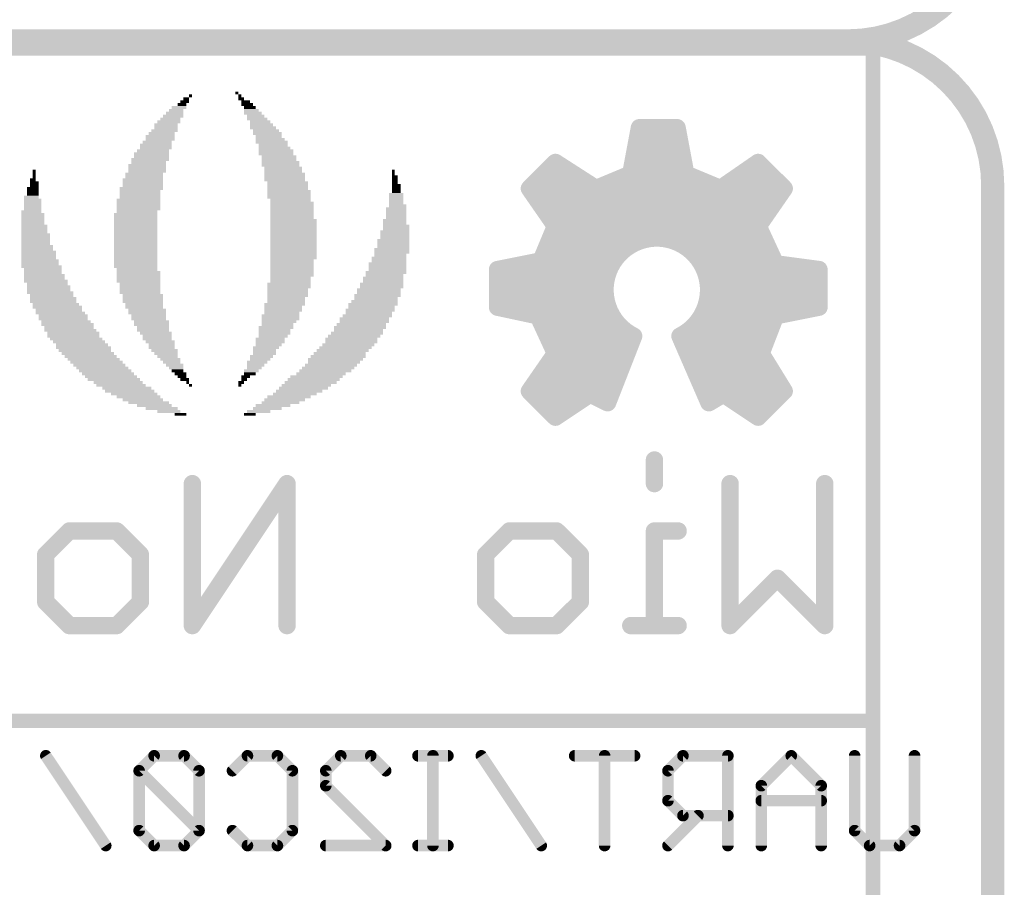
# Model space of a CAD drawing. Extents: x -0.5 to 59.7, y -5.4 to 61.3.
# Tile 7 of 9: x 19.5 to 28.2, y 20.6 to 28.3. Entities that reach past the tile are written whole.
import ezdxf

# ---------------------------------------------------------------- set-up
doc = ezdxf.new("R2010")
doc.units = 0
for name, color, linetype in [('20', 213, 'CONTINUOUS'), ('21', 253, 'CONTINUOUS'), ('22', 140, 'CONTINUOUS')]:
    doc.layers.add(name, color=color, linetype=linetype)

# ---------------------------------------------------------------- blocks, each defined once
blk = doc.blocks.new('RECT')
blk.add_solid([(-0.5, -0.5), (0.5, -0.5), (-0.5, 0.5), (0.5, 0.5)])

msp = doc.modelspace()

# ---------------------------------------------------------------- linework, layer by layer
at = {"layer": '20'}
for points, const_width in [([(26.797, 28.067, 0.4142), (28.067, 29.337)], 0.2032), ([(28.067, 26.797, 0.4142), (26.797, 28.067)], 0.2032), ([(26.797, 28.1178, 1), (26.797, 28.0162)], 0.1016), ([(26.797, 28.1178, 1), (26.797, 28.0162)], 0.1016), ([(26.797, 28.0162, 1), (26.797, 28.1178)], 0.1016), ([(28.1178, 26.797, 1), (28.0162, 26.797)], 0.1016), ([(28.0162, 26.797, 1), (28.1178, 26.797)], 0.1016)]:
    msp.add_lwpolyline(points, format="xyb", dxfattribs=dict(at, const_width=const_width))
at = {"layer": '20', "const_width": 0.2032}
for points in [[(8.519, 28.067), (26.797, 28.067)], [(28.067, 8.519), (28.067, 26.797)]]:
    msp.add_lwpolyline(points, dxfattribs=at)
at = {"layer": '21', "const_width": 0.127}
for points in [[(27.017, 28.001), (9.017, 28.001)], [(27.017, 22.101), (27.017, 28.001)], [(9.017, 22.101), (27.017, 22.101)], [(27.017, 8.001), (27.017, 22.101)]]:
    msp.add_lwpolyline(points, dxfattribs=at)
at = {"layer": '21', "const_width": 0.0635}
for points in [[(27.0488, 28.001, 1), (26.9853, 28.001)], [(27.017, 27.9693, 1), (27.017, 28.0328)], [(27.0488, 22.101, 1), (26.9853, 22.101)], [(26.9853, 22.101, 1), (27.0488, 22.101)], [(27.017, 22.0693, 1), (27.017, 22.1328)]]:
    msp.add_lwpolyline(points, format="xyb", dxfattribs=at)
at = {"layer": '22'}
for points, const_width in [([(24.9682, 27.305), (24.892, 26.8986)], 0.1524), ([(25.2984, 27.305), (24.9682, 27.305)], 0.1524), ([(25.3746, 26.8986), (25.2984, 27.305)], 0.1524), ([(25.019, 27.178), (24.892, 26.797)], 0.1524), ([(25.273, 27.178), (25.019, 27.178)], 0.1524), ([(25.273, 26.924), (25.273, 27.178)], 0.1524), ([(25.273, 27.051), (24.9767, 27.051)], 0.1524), ([(24.2316, 27.0002), (24.003, 26.7716)], 0.1524), ([(24.5872, 26.7716), (24.2316, 27.0002)], 0.1524), ([(26.0096, 27.0002), (25.6794, 26.7716)], 0.1524), ([(26.2382, 26.7716), (26.0096, 27.0002)], 0.1524), ([(24.257, 26.924), (24.13, 26.797)], 0.1524), ([(24.2824, 26.8986), (24.2316, 26.8986)], 0.1524), ([(24.511, 26.67), (24.257, 26.924)], 0.1524), ([(24.892, 26.8986), (24.5872, 26.7716)], 0.1524), ([(25.3111, 26.8986), (24.9259, 26.8986)], 0.1524), ([(25.654, 26.67), (25.273, 26.924)], 0.1524), ([(25.6794, 26.7716), (25.3746, 26.8986)], 0.1524), ([(26.035, 26.924), (25.654, 26.67)], 0.1524), ([(26.0604, 26.8986), (25.9969, 26.8986)], 0.1524), ([(26.162, 26.797), (26.035, 26.924)], 0.1524), ([(24.13, 26.797), (24.257, 26.416)], 0.1524), ([(24.892, 26.797), (24.511, 26.67)], 0.1524), ([(25.908, 26.416), (26.162, 26.797)], 0.1524), ([(24.003, 26.7716), (24.2316, 26.4414)], 0.1524), ([(24.4348, 26.7462), (24.1469, 26.7462)], 0.1524), ([(25.5397, 26.7462), (24.7396, 26.7462)], 0.1524), ([(26.1281, 26.7462), (25.7683, 26.7462)], 0.1524), ([(26.0096, 26.4414), (26.2382, 26.7716)], 0.1524), ([(26.0265, 26.5938), (24.1977, 26.5938)], 0.1524), ([(24.2316, 26.4414), (24.1046, 26.1366)], 0.1524), ([(25.9249, 26.4414), (24.2485, 26.4414)], 0.1524), ([(26.162, 26.1112), (26.0096, 26.4414)], 0.1524), ([(24.257, 26.416), (24.13, 26.035)], 0.1524), ([(24.765, 26.289), (25.146, 26.416)], 0.1524), ([(25.146, 26.416), (25.527, 26.289)], 0.1524), ([(26.035, 26.035), (25.908, 26.416)], 0.1524), ([(24.765, 26.289), (24.2147, 26.289)], 0.1524), ([(24.511, 25.908), (24.765, 26.289)], 0.1524), ([(25.527, 26.289), (25.654, 25.908)], 0.1524), ([(25.9503, 26.289), (25.527, 26.289)], 0.1524), ([(24.1046, 26.1366), (23.7236, 26.0604)], 0.1524), ([(24.6634, 26.1366), (24.1639, 26.1366)], 0.1524), ([(26.0011, 26.1366), (25.5778, 26.1366)], 0.1524), ([(26.543, 26.0604), (26.162, 26.1112)], 0.1524), ([(23.7236, 26.0604), (23.7236, 25.7302)], 0.1524), ([(24.13, 26.035), (23.749, 26.035)], 0.1524), ([(23.749, 26.035), (23.876, 25.781)], 0.1524), ([(26.416, 26.035), (26.035, 26.035)], 0.1524), ([(26.416, 25.781), (26.416, 26.035)], 0.1524), ([(26.543, 25.7302), (26.543, 26.0604)], 0.1524), ([(24.5618, 25.9842), (23.7744, 25.9842)], 0.1524), ([(26.416, 25.9842), (25.6286, 25.9842)], 0.1524), ([(24.765, 25.4), (24.511, 25.908)], 0.1524), ([(25.654, 25.908), (25.527, 25.527)], 0.1524), ([(24.5491, 25.8318), (23.8506, 25.8318)], 0.1524), ([(23.876, 25.781), (24.257, 25.654)], 0.1524), ([(26.416, 25.8318), (25.6286, 25.8318)], 0.1524), ([(25.908, 25.4), (26.162, 25.781)], 0.1524), ([(26.162, 25.781), (26.416, 25.781)], 0.1524), ([(23.7236, 25.7302), (24.0792, 25.654)], 0.1524), ([(24.6253, 25.6794), (24.1808, 25.6794)], 0.1524), ([(26.0943, 25.6794), (25.5778, 25.6794)], 0.1524), ([(26.162, 25.654), (26.543, 25.7302)], 0.1524), ([(24.0792, 25.654), (24.2316, 25.3238)], 0.1524), ([(24.257, 25.654), (24.257, 25.273)], 0.1524), ([(26.035, 25.3238), (26.162, 25.654)], 0.1524), ([(24.7015, 25.527), (24.257, 25.527)], 0.1524), ([(25.527, 25.527), (25.4, 25.4)], 0.1524), ([(25.9927, 25.527), (25.527, 25.527)], 0.1524), ([(24.6888, 24.892), (24.9174, 25.4762)], 0.1524), ([(25.3238, 25.4762), (25.5778, 24.892)], 0.1524), ([(24.2316, 25.3238), (24.003, 24.9936)], 0.1524), ([(24.7565, 25.3746), (24.257, 25.3746)], 0.1524), ([(24.638, 25.019), (24.765, 25.4)], 0.1524), ([(25.4, 25.4), (25.654, 25.019)], 0.1524), ([(25.9249, 25.3746), (25.4169, 25.3746)], 0.1524), ([(26.162, 25.019), (25.908, 25.4)], 0.1524), ([(26.2382, 24.9936), (26.035, 25.3238)], 0.1524), ([(24.257, 25.273), (24.13, 25.019)], 0.1524), ([(24.7057, 25.2222), (24.2316, 25.2222)], 0.1524), ([(26.0265, 25.2222), (25.5185, 25.2222)], 0.1524), ([(24.6549, 25.0698), (24.1554, 25.0698)], 0.1524), ([(26.1281, 25.0698), (25.6201, 25.0698)], 0.1524), ([(24.003, 24.9936), (24.2316, 24.765)], 0.1524), ([(24.13, 25.019), (24.257, 24.892)], 0.1524), ([(24.257, 24.892), (24.511, 25.019)], 0.1524), ([(24.511, 25.019), (24.638, 25.019)], 0.1524), ([(25.654, 25.019), (26.035, 24.892)], 0.1524), ([(26.0096, 24.765), (26.2382, 24.9936)], 0.1524), ([(26.035, 24.892), (26.162, 25.019)], 0.1524), ([(24.2316, 24.765), (24.5364, 24.9682)], 0.1524), ([(24.3078, 24.9174), (24.2316, 24.9174)], 0.1524), ([(24.5364, 24.9682), (24.6888, 24.892)], 0.1524), ([(25.5778, 24.892), (25.7048, 24.9682)], 0.1524), ([(25.7048, 24.9682), (26.0096, 24.765)], 0.1524), ([(26.0604, 24.9174), (25.9588, 24.9174)], 0.1524), ([(25.0999, 24.3895), (25.0999, 24.1819)], 0.1524), ([(21.8772, 24.1819), (21.0468, 22.9362)], 0.1524), ([(21.0468, 22.9362), (21.0468, 24.1819)], 0.1524), ([(21.8772, 22.9362), (21.8772, 24.1819)], 0.1524), ([(25.7634, 22.9362), (25.7634, 24.1819)], 0.1524), ([(26.5938, 24.1819), (26.5938, 22.9362)], 0.1524), ([(19.7605, 23.559), (19.9681, 23.7666)], 0.1524), ([(19.9681, 23.7666), (20.3833, 23.7666)], 0.1524), ([(20.3833, 23.7666), (20.5909, 23.559)], 0.1524), ([(23.6195, 23.559), (23.8271, 23.7666)], 0.1524), ([(23.8271, 23.7666), (24.2423, 23.7666)], 0.1524), ([(24.2423, 23.7666), (24.4499, 23.559)], 0.1524), ([(25.3075, 23.7666), (25.0999, 23.7666)], 0.1524), ([(25.0999, 23.7666), (25.0999, 22.9362)], 0.1524), ([(19.7605, 23.1438), (19.7605, 23.559)], 0.1524), ([(20.5909, 23.559), (20.5909, 23.1438)], 0.1524), ([(23.6195, 23.1438), (23.6195, 23.559)], 0.1524), ([(24.4499, 23.559), (24.4499, 23.1438)], 0.1524), ([(26.1786, 23.3514), (25.7634, 22.9362)], 0.1524), ([(26.5938, 22.9362), (26.1786, 23.3514)], 0.1524), ([(19.9681, 22.9362), (19.7605, 23.1438)], 0.1524), ([(20.5909, 23.1438), (20.3833, 22.9362)], 0.1524), ([(23.8271, 22.9362), (23.6195, 23.1438)], 0.1524), ([(24.4499, 23.1438), (24.2423, 22.9362)], 0.1524), ([(20.3833, 22.9362), (19.9681, 22.9362)], 0.1524), ([(24.2423, 22.9362), (23.8271, 22.9362)], 0.1524), ([(25.3075, 22.9362), (24.8922, 22.9362)], 0.1524), ([(20.2869, 21.0058), (19.7615, 21.7939)], 0.1016), ([(20.7114, 21.7939), (20.5801, 21.6625)], 0.1016), ([(20.9741, 21.7939), (20.7114, 21.7939)], 0.1016), ([(21.1054, 21.6625), (20.9741, 21.7939)], 0.1016), ([(21.3986, 21.6625), (21.53, 21.7939)], 0.1016), ([(21.53, 21.7939), (21.7927, 21.7939)], 0.1016), ([(21.7927, 21.7939), (21.924, 21.6625)], 0.1016), ([(22.2172, 21.6625), (22.3486, 21.7939)], 0.1016), ([(22.3486, 21.7939), (22.6112, 21.7939)], 0.1016), ([(22.6112, 21.7939), (22.7426, 21.6625)], 0.1016), ([(23.2883, 21.7939), (23.0256, 21.7939)], 0.1016), ([(23.157, 21.0058), (23.157, 21.7939)], 0.1016), ([(24.1069, 21.0058), (23.5815, 21.7939)], 0.1016), ([(24.9255, 21.7939), (24.4001, 21.7939)], 0.1016), ([(24.6628, 21.0058), (24.6628, 21.7939)], 0.1016), ([(25.35, 21.7939), (25.2187, 21.6625)], 0.1016), ([(25.744, 21.7939), (25.35, 21.7939)], 0.1016), ([(25.744, 21.0058), (25.744, 21.7939)], 0.1016), ([(26.2999, 21.7939), (26.0372, 21.5312)], 0.1016), ([(26.5626, 21.5312), (26.2999, 21.7939)], 0.1016), ([(26.8558, 21.1371), (26.8558, 21.7939)], 0.1016), ([(27.3812, 21.7939), (27.3812, 21.1371)], 0.1016), ([(20.5801, 21.6625), (20.5801, 21.1371)], 0.1016), ([(21.1054, 21.1371), (20.5801, 21.6625)], 0.1016), ([(21.1054, 21.1371), (21.1054, 21.6625)], 0.1016), ([(21.924, 21.6625), (21.924, 21.1371)], 0.1016), ([(22.2172, 21.5312), (22.2172, 21.6625)], 0.1016), ([(25.2187, 21.6625), (25.2187, 21.3998)], 0.1016), ([(22.7426, 21.0058), (22.2172, 21.5312)], 0.1016), ([(26.0372, 21.5312), (26.0372, 21.0058)], 0.1016), ([(26.5626, 21.0058), (26.5626, 21.5312)], 0.1016), ([(25.2187, 21.3998), (25.35, 21.2685)], 0.1016), ([(26.5626, 21.3998), (26.0372, 21.3998)], 0.1016), ([(25.4814, 21.2685), (25.2187, 21.0058)], 0.1016), ([(25.35, 21.2685), (25.744, 21.2685)], 0.1016), ([(20.5801, 21.1371), (20.7114, 21.0058)], 0.1016), ([(20.9741, 21.0058), (21.1054, 21.1371)], 0.1016), ([(21.53, 21.0058), (21.3986, 21.1371)], 0.1016), ([(21.924, 21.1371), (21.7927, 21.0058)], 0.1016), ([(26.9872, 21.0058), (26.8558, 21.1371)], 0.1016), ([(27.3812, 21.1371), (27.2499, 21.0058)], 0.1016), ([(20.7114, 21.0058), (20.9741, 21.0058)], 0.1016), ([(21.7927, 21.0058), (21.53, 21.0058)], 0.1016), ([(22.2172, 21.0058), (22.7426, 21.0058)], 0.1016), ([(23.2883, 21.0058), (23.0256, 21.0058)], 0.1016), ([(27.2499, 21.0058), (26.9872, 21.0058)], 0.1016)]:
    msp.add_lwpolyline(points, dxfattribs=dict(at, const_width=const_width))
for points, const_width in [([(24.9682, 27.3431, 1), (24.9682, 27.2669)], 0.0762), ([(25.0056, 27.298, 1), (24.9308, 27.312)], 0.0762), ([(25.3358, 27.312, 1), (25.261, 27.298)], 0.0762), ([(25.2984, 27.2669, 1), (25.2984, 27.3431)], 0.0762), ([(25.019, 27.2161, 1), (25.019, 27.1399)], 0.0762), ([(25.0551, 27.166, 1), (24.9829, 27.19)], 0.0762), ([(25.3111, 27.178, 1), (25.2349, 27.178)], 0.0762), ([(25.273, 27.1399, 1), (25.273, 27.2161)], 0.0762), ([(24.9767, 27.0891, 1), (24.9767, 27.0129)], 0.0762), ([(25.273, 27.0129, 1), (25.273, 27.0891)], 0.0762), ([(24.2522, 27.0322, 1), (24.211, 26.9682)], 0.0762), ([(24.2585, 26.9733, 1), (24.2047, 27.0271)], 0.0762), ([(26.0365, 27.0271, 1), (25.9827, 26.9733)], 0.0762), ([(26.0313, 26.9689, 1), (25.9879, 27.0315)], 0.0762), ([(24.2316, 26.9367, 1), (24.2316, 26.8605)], 0.0762), ([(24.2839, 26.9509, 1), (24.2301, 26.8971)], 0.0762), ([(24.2839, 26.8971, 1), (24.2301, 26.9509)], 0.0762), ([(24.2824, 26.8605, 1), (24.2824, 26.9367)], 0.0762), ([(24.9067, 26.8634, 1), (24.8773, 26.9338)], 0.0762), ([(24.9259, 26.9367, 1), (24.9259, 26.8605)], 0.0762), ([(25.2941, 26.9557, 1), (25.2519, 26.8923)], 0.0762), ([(25.2349, 26.924, 1), (25.3111, 26.924)], 0.0762), ([(25.3111, 26.8605, 1), (25.3111, 26.9367)], 0.0762), ([(25.3893, 26.9338, 1), (25.3599, 26.8634)], 0.0762), ([(25.9969, 26.9367, 1), (25.9969, 26.8605)], 0.0762), ([(26.0619, 26.9509, 1), (26.0081, 26.8971)], 0.0762), ([(26.0561, 26.8923, 1), (26.0139, 26.9557)], 0.0762), ([(26.0604, 26.8605, 1), (26.0604, 26.9367)], 0.0762), ([(24.1661, 26.809, 1), (24.0939, 26.785)], 0.0762), ([(24.1031, 26.8239, 1), (24.1569, 26.7701)], 0.0762), ([(24.8546, 26.9056, 1), (24.9294, 26.8916)], 0.0762), ([(24.904, 26.7609, 1), (24.88, 26.8331)], 0.0762), ([(25.3372, 26.8916, 1), (25.412, 26.9056)], 0.0762), ([(26.1937, 26.7759, 1), (26.1303, 26.8181)], 0.0762), ([(26.1351, 26.7701, 1), (26.1889, 26.8239)], 0.0762), ([(24.0343, 26.7933, 1), (23.9717, 26.7499)], 0.0762), ([(23.9761, 26.7985, 1), (24.0299, 26.7447)], 0.0762), ([(24.1469, 26.7843, 1), (24.1469, 26.7081)], 0.0762), ([(24.4348, 26.7081, 1), (24.4348, 26.7843)], 0.0762), ([(24.5725, 26.8068, 1), (24.6019, 26.7364)], 0.0762), ([(24.5666, 26.7396, 1), (24.6078, 26.8036)], 0.0762), ([(24.7396, 26.7843, 1), (24.7396, 26.7081)], 0.0762), ([(24.8559, 26.809, 1), (24.9281, 26.785)], 0.0762), ([(25.5397, 26.7081, 1), (25.5397, 26.7843)], 0.0762), ([(25.6577, 26.8029, 1), (25.7011, 26.7403)], 0.0762), ([(25.6647, 26.7364, 1), (25.6941, 26.8068)], 0.0762), ([(25.7683, 26.7843, 1), (25.7683, 26.7081)], 0.0762), ([(26.1281, 26.7081, 1), (26.1281, 26.7843)], 0.0762), ([(26.2695, 26.7499, 1), (26.2069, 26.7933)], 0.0762), ([(26.2113, 26.7447, 1), (26.2651, 26.7985)], 0.0762), ([(24.499, 26.7061, 1), (24.523, 26.6339)], 0.0762), ([(24.4841, 26.6431, 1), (24.5379, 26.6969)], 0.0762), ([(25.6329, 26.7017, 1), (25.6751, 26.6383)], 0.0762), ([(25.6329, 26.6383, 1), (25.6751, 26.7017)], 0.0762), ([(24.1977, 26.6319, 1), (24.1977, 26.5557)], 0.0762), ([(26.0265, 26.5557, 1), (26.0265, 26.6319)], 0.0762), ([(24.2668, 26.4267, 1), (24.1964, 26.4561)], 0.0762), ([(24.2485, 26.4795, 1), (24.2485, 26.4033)], 0.0762), ([(25.9249, 26.4033, 1), (25.9249, 26.4795)], 0.0762), ([(26.0442, 26.4574, 1), (25.975, 26.4254)], 0.0762), ([(24.2003, 26.4197, 1), (24.2629, 26.4631)], 0.0762), ([(24.2931, 26.404, 1), (24.2209, 26.428)], 0.0762), ([(24.2209, 26.404, 1), (24.2931, 26.428)], 0.0762), ([(25.158, 26.4521, 1), (25.134, 26.3799)], 0.0762), ([(25.158, 26.3799, 1), (25.134, 26.4521)], 0.0762), ([(25.8763, 26.4371, 1), (25.9397, 26.3949)], 0.0762), ([(25.9441, 26.428, 1), (25.8719, 26.404)], 0.0762), ([(25.9783, 26.4631, 1), (26.0409, 26.4197)], 0.0762), ([(24.2147, 26.3271, 1), (24.2147, 26.2509)], 0.0762), ([(25.3238, 25.4762, 4.2361), (24.9174, 25.4762)], 0.1524), ([(24.753, 26.3251, 1), (24.777, 26.2529)], 0.0762), ([(24.7967, 26.2679, 1), (24.7333, 26.3101)], 0.0762), ([(24.765, 26.2509, 1), (24.765, 26.3271)], 0.0762), ([(25.527, 26.3271, 1), (25.527, 26.2509)], 0.0762), ([(25.5631, 26.301, 1), (25.4909, 26.277)], 0.0762), ([(25.515, 26.2529, 1), (25.539, 26.3251)], 0.0762), ([(25.9503, 26.2509, 1), (25.9503, 26.3271)], 0.0762), ([(24.0694, 26.1513, 1), (24.1398, 26.1219)], 0.0762), ([(24.1121, 26.0992, 1), (24.0971, 26.174)], 0.0762), ([(24.1639, 26.1747, 1), (24.1639, 26.0985)], 0.0762), ([(24.6634, 26.0985, 1), (24.6634, 26.1747)], 0.0762), ([(25.5778, 26.1747, 1), (25.5778, 26.0985)], 0.0762), ([(26.0011, 26.0985, 1), (26.0011, 26.1747)], 0.0762), ([(26.167, 26.149, 1), (26.157, 26.0734)], 0.0762), ([(23.7617, 26.0604, 1), (23.6855, 26.0604)], 0.0762), ([(23.7161, 26.0978, 1), (23.7311, 26.023)], 0.0762), ([(23.749, 26.0731, 1), (23.749, 25.9969)], 0.0762), ([(23.7831, 26.052, 1), (23.7149, 26.018)], 0.0762), ([(24.0939, 26.047, 1), (24.1661, 26.023)], 0.0762), ([(24.13, 25.9969, 1), (24.13, 26.0731)], 0.0762), ([(26.035, 26.0731, 1), (26.035, 25.9969)], 0.0762), ([(25.9989, 26.023, 1), (26.0711, 26.047)], 0.0762), ([(26.1274, 26.0952, 1), (26.1966, 26.1272)], 0.0762), ([(26.4541, 26.035, 1), (26.3779, 26.035)], 0.0762), ([(26.416, 25.9969, 1), (26.416, 26.0731)], 0.0762), ([(26.5811, 26.0604, 1), (26.5049, 26.0604)], 0.0762), ([(26.538, 26.0226, 1), (26.548, 26.0982)], 0.0762), ([(23.7744, 26.0223, 1), (23.7744, 25.9461)], 0.0762), ([(24.5618, 25.9461, 1), (24.5618, 26.0223)], 0.0762), ([(25.6286, 26.0223, 1), (25.6286, 25.9461)], 0.0762), ([(26.416, 25.9461, 1), (26.416, 26.0223)], 0.0762), ([(24.5451, 25.925, 1), (24.4769, 25.891)], 0.0762), ([(24.4793, 25.9291, 1), (24.5427, 25.8869)], 0.0762), ([(25.6901, 25.896, 1), (25.6179, 25.92)], 0.0762), ([(25.6179, 25.896, 1), (25.6901, 25.92)], 0.0762), ([(23.8506, 25.8699, 1), (23.8506, 25.7937)], 0.0762), ([(23.888, 25.8171, 1), (23.864, 25.7449)], 0.0762), ([(23.8419, 25.764, 1), (23.9101, 25.798)], 0.0762), ([(24.5491, 25.7937, 1), (24.5491, 25.8699)], 0.0762), ([(25.6286, 25.8699, 1), (25.6286, 25.7937)], 0.0762), ([(26.162, 25.8191, 1), (26.162, 25.7429)], 0.0762), ([(26.1937, 25.7599, 1), (26.1303, 25.8021)], 0.0762), ([(26.416, 25.7937, 1), (26.416, 25.8699)], 0.0762), ([(26.416, 25.7429, 1), (26.416, 25.8191)], 0.0762), ([(23.7316, 25.7675, 1), (23.7156, 25.6929)], 0.0762), ([(23.6855, 25.7302, 1), (23.7617, 25.7302)], 0.0762), ([(24.1808, 25.7175, 1), (24.1808, 25.6413)], 0.0762), ([(24.6253, 25.6413, 1), (24.6253, 25.7175)], 0.0762), ([(25.5778, 25.7175, 1), (25.5778, 25.6413)], 0.0762), ([(26.0943, 25.6413, 1), (26.0943, 25.7175)], 0.0762), ([(26.3779, 25.781, 1), (26.4541, 25.781)], 0.0762), ([(26.5049, 25.7302, 1), (26.5811, 25.7302)], 0.0762), ([(26.5505, 25.6928, 1), (26.5355, 25.7676)], 0.0762), ([(24.1138, 25.67, 1), (24.0446, 25.638)], 0.0762), ([(24.0712, 25.6167, 1), (24.0872, 25.6913)], 0.0762), ([(24.2951, 25.654, 1), (24.2189, 25.654)], 0.0762), ([(24.245, 25.6179, 1), (24.269, 25.6901)], 0.0762), ([(26.1545, 25.6914, 1), (26.1695, 25.6166)], 0.0762), ([(26.1976, 25.6403, 1), (26.1264, 25.6677)], 0.0762), ([(24.257, 25.5651, 1), (24.257, 25.4889)], 0.0762), ([(24.7015, 25.4889, 1), (24.7015, 25.5651)], 0.0762), ([(25.527, 25.5651, 1), (25.527, 25.4889)], 0.0762), ([(25.4909, 25.539, 1), (25.5631, 25.515)], 0.0762), ([(25.5539, 25.5001, 1), (25.5001, 25.5539)], 0.0762), ([(25.9927, 25.4889, 1), (25.9927, 25.5651)], 0.0762), ([(24.9529, 25.4623, 1), (24.8819, 25.4901)], 0.0762), ([(24.9004, 25.4421, 1), (24.9344, 25.5103)], 0.0762), ([(25.3587, 25.4914, 1), (25.2889, 25.461)], 0.0762), ([(25.3068, 25.5103, 1), (25.3408, 25.4421)], 0.0762), ([(24.2629, 25.3021, 1), (24.2003, 25.3455)], 0.0762), ([(24.257, 25.4127, 1), (24.257, 25.3365)], 0.0762), ([(24.8011, 25.388, 1), (24.7289, 25.412)], 0.0762), ([(24.7309, 25.383, 1), (24.7991, 25.417)], 0.0762), ([(24.7565, 25.3365, 1), (24.7565, 25.4127)], 0.0762), ([(25.4317, 25.4211, 1), (25.3683, 25.3789)], 0.0762), ([(25.3731, 25.4269, 1), (25.4269, 25.3731)], 0.0762), ([(25.4169, 25.4127, 1), (25.4169, 25.3365)], 0.0762), ([(25.9397, 25.4211, 1), (25.8763, 25.3789)], 0.0762), ([(25.8763, 25.4211, 1), (25.9397, 25.3789)], 0.0762), ([(25.9249, 25.3365, 1), (25.9249, 25.4127)], 0.0762), ([(26.0674, 25.3438, 1), (26.0026, 25.3038)], 0.0762), ([(24.197, 25.3078, 1), (24.2662, 25.3398)], 0.0762), ([(24.2189, 25.273, 1), (24.2951, 25.273)], 0.0762), ([(24.2911, 25.256, 1), (24.2229, 25.29)], 0.0762), ([(25.9994, 25.3375, 1), (26.0706, 25.3101)], 0.0762), ([(24.2316, 25.2603, 1), (24.2316, 25.1841)], 0.0762), ([(24.7057, 25.1841, 1), (24.7057, 25.2603)], 0.0762), ([(25.5185, 25.2603, 1), (25.5185, 25.1841)], 0.0762), ([(26.0265, 25.1841, 1), (26.0265, 25.2603)], 0.0762), ([(24.1554, 25.1079, 1), (24.1554, 25.0317)], 0.0762), ([(24.6549, 25.0317, 1), (24.6549, 25.1079)], 0.0762), ([(25.6201, 25.1079, 1), (25.6201, 25.0317)], 0.0762), ([(26.1281, 25.0317, 1), (26.1281, 25.1079)], 0.0762), ([(23.9717, 25.0153, 1), (24.0343, 24.9719)], 0.0762), ([(24.0299, 25.0205, 1), (23.9761, 24.9667)], 0.0762), ([(24.0959, 25.036, 1), (24.1641, 25.002)], 0.0762), ([(24.1569, 25.0459, 1), (24.1031, 24.9921)], 0.0762), ([(24.511, 25.0571, 1), (24.511, 24.9809)], 0.0762), ([(24.528, 24.9849, 1), (24.494, 25.0531)], 0.0762), ([(24.6019, 25.031, 1), (24.6741, 25.007)], 0.0762), ([(24.638, 24.9809, 1), (24.638, 25.0571)], 0.0762), ([(25.666, 25.0551, 1), (25.642, 24.9829)], 0.0762), ([(25.6223, 24.9979, 1), (25.6857, 25.0401)], 0.0762), ([(26.1303, 24.9979, 1), (26.1937, 25.0401)], 0.0762), ([(26.1889, 24.9921, 1), (26.1351, 25.0459)], 0.0762), ([(26.2058, 24.9736, 1), (26.2706, 25.0136)], 0.0762), ([(26.2651, 24.9667, 1), (26.2113, 25.0205)], 0.0762), ([(24.2316, 24.9555, 1), (24.2316, 24.8793)], 0.0762), ([(24.24, 24.9261, 1), (24.274, 24.8579)], 0.0762), ([(24.3078, 24.8793, 1), (24.3078, 24.9555)], 0.0762), ([(24.5534, 25.0023, 1), (24.5194, 24.9341)], 0.0762), ([(24.5575, 24.9365, 1), (24.5153, 24.9999)], 0.0762), ([(24.6718, 24.8579, 1), (24.7058, 24.9261)], 0.0762), ([(25.5582, 24.9247, 1), (25.5974, 24.8593)], 0.0762), ([(25.7259, 24.9999, 1), (25.6837, 24.9365)], 0.0762), ([(25.7244, 24.9355, 1), (25.6852, 25.0009)], 0.0762), ([(25.9588, 24.9555, 1), (25.9588, 24.8793)], 0.0762), ([(26.023, 24.8559, 1), (26.047, 24.9281)], 0.0762), ([(26.0604, 24.8793, 1), (26.0604, 24.9555)], 0.0762), ([(24.2301, 24.8651, 1), (24.2839, 24.9189)], 0.0762), ([(24.6533, 24.9059, 1), (24.7243, 24.8781)], 0.0762), ([(25.5429, 24.8768, 1), (25.6127, 24.9072)], 0.0762), ([(26.0081, 24.9189, 1), (26.0619, 24.8651)], 0.0762), ([(24.2105, 24.7967, 1), (24.2527, 24.7333)], 0.0762), ([(24.2047, 24.7381, 1), (24.2585, 24.7919)], 0.0762), ([(25.9827, 24.7919, 1), (26.0365, 24.7381)], 0.0762), ([(25.9885, 24.7333, 1), (26.0307, 24.7967)], 0.0762), ([(25.138, 24.3895, 1), (25.0618, 24.3895)], 0.0762), ([(21.0849, 24.1819, 1), (21.0087, 24.1819)], 0.0762), ([(21.9153, 24.1819, 1), (21.8391, 24.1819)], 0.0762), ([(21.9089, 24.1607, 1), (21.8455, 24.203)], 0.0762), ([(25.0618, 24.1819, 1), (25.138, 24.1819)], 0.0762), ([(25.8015, 24.1819, 1), (25.7253, 24.1819)], 0.0762), ([(26.6319, 24.1819, 1), (26.5557, 24.1819)], 0.0762), ([(19.9681, 23.8047, 1), (19.9681, 23.7285)], 0.0762), ([(19.995, 23.7397, 1), (19.9411, 23.7936)], 0.0762), ([(20.4102, 23.7936, 1), (20.3563, 23.7397)], 0.0762), ([(20.3833, 23.7285, 1), (20.3833, 23.8047)], 0.0762), ([(23.8271, 23.8047, 1), (23.8271, 23.7285)], 0.0762), ([(23.854, 23.7397, 1), (23.8001, 23.7936)], 0.0762), ([(24.2692, 23.7936, 1), (24.2154, 23.7397)], 0.0762), ([(24.2423, 23.7285, 1), (24.2423, 23.8047)], 0.0762), ([(25.0999, 23.8047, 1), (25.0999, 23.7285)], 0.0762), ([(25.138, 23.7666, 1), (25.0618, 23.7666)], 0.0762), ([(25.3075, 23.7285, 1), (25.3075, 23.8047)], 0.0762), ([(19.7335, 23.586, 1), (19.7874, 23.5321)], 0.0762), ([(19.7986, 23.559, 1), (19.7224, 23.559)], 0.0762), ([(20.629, 23.559, 1), (20.5528, 23.559)], 0.0762), ([(20.5639, 23.5321, 1), (20.6178, 23.586)], 0.0762), ([(23.5925, 23.586, 1), (23.6464, 23.5321)], 0.0762), ([(23.6576, 23.559, 1), (23.5814, 23.559)], 0.0762), ([(24.488, 23.559, 1), (24.4118, 23.559)], 0.0762), ([(24.423, 23.5321, 1), (24.4768, 23.586)], 0.0762), ([(26.2055, 23.3784, 1), (26.1516, 23.3245)], 0.0762), ([(26.2055, 23.3245, 1), (26.1516, 23.3784)], 0.0762), ([(19.7874, 23.1708, 1), (19.7335, 23.1169)], 0.0762), ([(19.7224, 23.1438, 1), (19.7986, 23.1438)], 0.0762), ([(20.5528, 23.1438, 1), (20.629, 23.1438)], 0.0762), ([(20.6178, 23.1169, 1), (20.5639, 23.1708)], 0.0762), ([(23.6464, 23.1708, 1), (23.5925, 23.1169)], 0.0762), ([(23.5814, 23.1438, 1), (23.6576, 23.1438)], 0.0762), ([(24.4118, 23.1438, 1), (24.488, 23.1438)], 0.0762), ([(24.4768, 23.1169, 1), (24.423, 23.1708)], 0.0762), ([(19.9681, 22.9743, 1), (19.9681, 22.8981)], 0.0762), ([(19.9411, 22.9093, 1), (19.995, 22.9631)], 0.0762), ([(20.3563, 22.9631, 1), (20.4102, 22.9093)], 0.0762), ([(20.3833, 22.8981, 1), (20.3833, 22.9743)], 0.0762), ([(21.0151, 22.9573, 1), (21.0785, 22.9151)], 0.0762), ([(21.0087, 22.9362, 1), (21.0849, 22.9362)], 0.0762), ([(21.8391, 22.9362, 1), (21.9153, 22.9362)], 0.0762), ([(23.8271, 22.9743, 1), (23.8271, 22.8981)], 0.0762), ([(23.8001, 22.9093, 1), (23.854, 22.9631)], 0.0762), ([(24.2154, 22.9631, 1), (24.2692, 22.9093)], 0.0762), ([(24.2423, 22.8981, 1), (24.2423, 22.9743)], 0.0762), ([(24.8922, 22.9743, 1), (24.8922, 22.8981)], 0.0762), ([(25.0618, 22.9362, 1), (25.138, 22.9362)], 0.0762), ([(25.3075, 22.8981, 1), (25.3075, 22.9743)], 0.0762), ([(25.7364, 22.9631, 1), (25.7903, 22.9093)], 0.0762), ([(25.7253, 22.9362, 1), (25.8015, 22.9362)], 0.0762), ([(26.5557, 22.9362, 1), (26.6319, 22.9362)], 0.0762), ([(26.5669, 22.9093, 1), (26.6207, 22.9631)], 0.0762), ([(19.7826, 21.808, 1), (19.7403, 21.7798)], 0.0508), ([(20.7114, 21.8193, 1), (20.7114, 21.7685)], 0.0508), ([(20.7294, 21.7759, 1), (20.6934, 21.8118)], 0.0508), ([(20.9921, 21.8118, 1), (20.9561, 21.7759)], 0.0508), ([(20.9741, 21.7685, 1), (20.9741, 21.8193)], 0.0508), ([(21.53, 21.8193, 1), (21.53, 21.7685)], 0.0508), ([(21.5479, 21.7759, 1), (21.512, 21.8118)], 0.0508), ([(21.8106, 21.8118, 1), (21.7747, 21.7759)], 0.0508), ([(21.7927, 21.7685, 1), (21.7927, 21.8193)], 0.0508), ([(22.3486, 21.8193, 1), (22.3486, 21.7685)], 0.0508), ([(22.3665, 21.7759, 1), (22.3306, 21.8118)], 0.0508), ([(22.6292, 21.8118, 1), (22.5933, 21.7759)], 0.0508), ([(22.6112, 21.7685, 1), (22.6112, 21.8193)], 0.0508), ([(23.0256, 21.8193, 1), (23.0256, 21.7685)], 0.0508), ([(23.1824, 21.7939, 1), (23.1316, 21.7939)], 0.0508), ([(23.2883, 21.7685, 1), (23.2883, 21.8193)], 0.0508), ([(23.6026, 21.808, 1), (23.5604, 21.7798)], 0.0508), ([(24.4001, 21.8193, 1), (24.4001, 21.7685)], 0.0508), ([(24.6882, 21.7939, 1), (24.6374, 21.7939)], 0.0508), ([(24.9255, 21.7685, 1), (24.9255, 21.8193)], 0.0508), ([(25.35, 21.8193, 1), (25.35, 21.7685)], 0.0508), ([(25.368, 21.7759, 1), (25.332, 21.8118)], 0.0508), ([(25.7694, 21.7939, 1), (25.7186, 21.7939)], 0.0508), ([(25.744, 21.7685, 1), (25.744, 21.8193)], 0.0508), ([(26.3179, 21.8118, 1), (26.282, 21.7759)], 0.0508), ([(26.3179, 21.7759, 1), (26.282, 21.8118)], 0.0508), ([(26.8812, 21.7939, 1), (26.8304, 21.7939)], 0.0508), ([(27.4066, 21.7939, 1), (27.3558, 21.7939)], 0.0508), ([(20.6055, 21.6625, 1), (20.5547, 21.6625)], 0.0508), ([(20.598, 21.6805, 1), (20.5621, 21.6446)], 0.0508), ([(20.5621, 21.6805, 1), (20.598, 21.6446)], 0.0508), ([(21.1308, 21.6625, 1), (21.08, 21.6625)], 0.0508), ([(21.0875, 21.6446, 1), (21.1234, 21.6805)], 0.0508), ([(21.3807, 21.6805, 1), (21.4166, 21.6446)], 0.0508), ([(21.9494, 21.6625, 1), (21.8986, 21.6625)], 0.0508), ([(21.9061, 21.6446, 1), (21.942, 21.6805)], 0.0508), ([(22.2426, 21.6625, 1), (22.1918, 21.6625)], 0.0508), ([(22.1992, 21.6805, 1), (22.2352, 21.6446)], 0.0508), ([(22.7246, 21.6446, 1), (22.7606, 21.6805)], 0.0508), ([(25.2441, 21.6625, 1), (25.1933, 21.6625)], 0.0508), ([(25.2007, 21.6805, 1), (25.2366, 21.6446)], 0.0508), ([(22.2352, 21.5491, 1), (22.1992, 21.5132)], 0.0508), ([(22.1918, 21.5312, 1), (22.2426, 21.5312)], 0.0508), ([(26.0626, 21.5312, 1), (26.0118, 21.5312)], 0.0508), ([(26.0193, 21.5491, 1), (26.0552, 21.5132)], 0.0508), ([(26.588, 21.5312, 1), (26.5372, 21.5312)], 0.0508), ([(26.5447, 21.5132, 1), (26.5806, 21.5491)], 0.0508), ([(25.2366, 21.4178, 1), (25.2007, 21.3819)], 0.0508), ([(25.1933, 21.3998, 1), (25.2441, 21.3998)], 0.0508), ([(26.0372, 21.4252, 1), (26.0372, 21.3744)], 0.0508), ([(26.5626, 21.3744, 1), (26.5626, 21.4252)], 0.0508), ([(25.35, 21.2939, 1), (25.35, 21.2431)], 0.0508), ([(25.332, 21.2505, 1), (25.368, 21.2865)], 0.0508), ([(25.4993, 21.2505, 1), (25.4634, 21.2865)], 0.0508), ([(25.744, 21.2431, 1), (25.744, 21.2939)], 0.0508), ([(20.598, 21.1551, 1), (20.5621, 21.1192)], 0.0508), ([(20.5547, 21.1371, 1), (20.6055, 21.1371)], 0.0508), ([(21.08, 21.1371, 1), (21.1308, 21.1371)], 0.0508), ([(21.1234, 21.1192, 1), (21.0875, 21.1551)], 0.0508), ([(21.0875, 21.1192, 1), (21.1234, 21.1551)], 0.0508), ([(21.4166, 21.1551, 1), (21.3807, 21.1192)], 0.0508), ([(21.8986, 21.1371, 1), (21.9494, 21.1371)], 0.0508), ([(21.942, 21.1192, 1), (21.9061, 21.1551)], 0.0508), ([(26.8304, 21.1371, 1), (26.8812, 21.1371)], 0.0508), ([(26.8738, 21.1551, 1), (26.8379, 21.1192)], 0.0508), ([(27.3558, 21.1371, 1), (27.4066, 21.1371)], 0.0508), ([(27.3992, 21.1192, 1), (27.3632, 21.1551)], 0.0508), ([(20.2657, 20.9917, 1), (20.308, 21.0199)], 0.0508), ([(20.7114, 21.0312, 1), (20.7114, 20.9804)], 0.0508), ([(20.6934, 20.9878, 1), (20.7294, 21.0238)], 0.0508), ([(20.9561, 21.0238, 1), (20.9921, 20.9878)], 0.0508), ([(20.9741, 20.9804, 1), (20.9741, 21.0312)], 0.0508), ([(21.53, 21.0312, 1), (21.53, 20.9804)], 0.0508), ([(21.512, 20.9878, 1), (21.5479, 21.0238)], 0.0508), ([(21.7747, 21.0238, 1), (21.8106, 20.9878)], 0.0508), ([(21.7927, 20.9804, 1), (21.7927, 21.0312)], 0.0508), ([(22.2172, 21.0312, 1), (22.2172, 20.9804)], 0.0508), ([(22.7246, 20.9878, 1), (22.7606, 21.0238)], 0.0508), ([(22.7426, 20.9804, 1), (22.7426, 21.0312)], 0.0508), ([(23.0256, 21.0312, 1), (23.0256, 20.9804)], 0.0508), ([(23.1316, 21.0058, 1), (23.1824, 21.0058)], 0.0508), ([(23.2883, 20.9804, 1), (23.2883, 21.0312)], 0.0508), ([(24.0858, 20.9917, 1), (24.128, 21.0199)], 0.0508), ([(24.6374, 21.0058, 1), (24.6882, 21.0058)], 0.0508), ([(25.2007, 21.0238, 1), (25.2366, 20.9878)], 0.0508), ([(25.7186, 21.0058, 1), (25.7694, 21.0058)], 0.0508), ([(26.0118, 21.0058, 1), (26.0626, 21.0058)], 0.0508), ([(26.5372, 21.0058, 1), (26.588, 21.0058)], 0.0508), ([(26.9872, 21.0312, 1), (26.9872, 20.9804)], 0.0508), ([(26.9692, 20.9878, 1), (27.0051, 21.0238)], 0.0508), ([(27.2319, 21.0238, 1), (27.2678, 20.9878)], 0.0508), ([(27.2499, 20.9804, 1), (27.2499, 21.0312)], 0.0508)]:
    msp.add_lwpolyline(points, format="xyb", dxfattribs=dict(at, const_width=const_width))

# ---------------------------------------------------------------- block references
at = {"layer": '22', "yscale": 0.0254, "rotation": 180}
for p, xscale in [((20.9931, 27.559), 0.0508), ((21.0312, 27.5844), 0.0254), ((21.4376, 27.6098), 0.0254), ((21.463, 27.5844), 0.0254), ((21.4757, 27.559), 0.0508), ((20.9042, 27.4574), 0.127), ((20.9296, 27.4828), 0.127), ((20.955, 27.5082), 0.0762), ((20.9804, 27.5336), 0.0762), ((21.5138, 27.5336), 0.0762), ((21.5265, 27.5082), 0.1016), ((21.5519, 27.4828), 0.1016), ((21.5646, 27.4574), 0.127), ((20.8534, 27.3812), 0.1778), ((20.8788, 27.4066), 0.1778), ((20.8915, 27.432), 0.1524), ((21.5773, 27.432), 0.1524), ((21.6027, 27.4066), 0.1524), ((21.6154, 27.3812), 0.1778), ((20.8026, 27.2796), 0.2286), ((20.8153, 27.3304), 0.2032), ((20.8153, 27.305), 0.2032), ((20.8407, 27.3558), 0.2032), ((21.6408, 27.3558), 0.1778), ((21.6535, 27.3304), 0.2032), ((21.6662, 27.305), 0.2286), ((21.6916, 27.2796), 0.2286), ((20.7645, 27.2288), 0.254), ((20.7645, 27.2034), 0.254), ((20.7772, 27.2542), 0.2286), ((21.7043, 27.2542), 0.254), ((21.717, 27.2288), 0.2286), ((21.7297, 27.2034), 0.254), ((20.7264, 27.1526), 0.2794), ((20.7264, 27.1272), 0.2794), ((20.7391, 27.178), 0.254), ((21.7424, 27.178), 0.2794), ((21.7551, 27.1526), 0.254), ((21.7678, 27.1272), 0.2794), ((20.6756, 27.0256), 0.3302), ((20.6883, 27.0764), 0.3048), ((20.6883, 27.051), 0.3048), ((20.701, 27.1018), 0.2794), ((21.7805, 27.1018), 0.3048), ((21.7805, 27.0764), 0.3048), ((21.8059, 27.051), 0.3048), ((21.8059, 27.0256), 0.3048), ((20.6502, 26.9748), 0.3302), ((20.6502, 26.9494), 0.3302), ((20.6629, 27.0002), 0.3048), ((21.8186, 27.0002), 0.3302), ((21.8186, 26.9748), 0.3302), ((21.844, 26.9494), 0.3302), ((19.6469, 26.8478), 0.0508), ((19.6596, 26.924), 0.0254), ((19.6596, 26.8986), 0.0254), ((19.6596, 26.8732), 0.0254), ((20.6121, 26.8478), 0.3556), ((20.6248, 26.8986), 0.3302), ((20.6248, 26.8732), 0.3302), ((20.6502, 26.924), 0.3302), ((21.844, 26.924), 0.3302), ((21.8567, 26.8986), 0.3556), ((21.8567, 26.8732), 0.3556), ((21.8567, 26.8478), 0.3556), ((22.8092, 26.924), 0.0254), ((22.8092, 26.8986), 0.0254), ((22.8219, 26.8732), 0.0508), ((22.8219, 26.8478), 0.0508), ((19.6469, 26.7716), 0.1016), ((19.6596, 26.8224), 0.0762), ((19.6596, 26.797), 0.0762), ((20.5994, 26.7716), 0.381), ((20.6121, 26.8224), 0.3556), ((20.6121, 26.797), 0.3556), ((21.8821, 26.8224), 0.3556), ((21.8821, 26.797), 0.3556), ((21.8821, 26.7716), 0.3556), ((22.8219, 26.8224), 0.0508), ((22.8346, 26.797), 0.0762), ((22.8346, 26.7716), 0.0762), ((19.6342, 26.6954), 0.127), ((19.6469, 26.7462), 0.1016), ((19.6469, 26.7208), 0.1016), ((20.5867, 26.7462), 0.3556), ((20.5867, 26.7208), 0.3556), ((20.5867, 26.6954), 0.3556), ((21.8948, 26.7462), 0.381), ((21.8948, 26.7208), 0.381), ((21.8948, 26.6954), 0.381), ((22.8346, 26.7208), 0.127), ((22.8346, 26.6954), 0.127), ((22.8346, 26.7462), 0.0762), ((19.6469, 26.67), 0.1524), ((19.6469, 26.6446), 0.1524), ((19.6469, 26.6192), 0.1524), ((19.6469, 26.5938), 0.1524), ((20.574, 26.67), 0.381), ((20.574, 26.6446), 0.381), ((20.574, 26.6192), 0.381), ((20.574, 26.5938), 0.381), ((21.9075, 26.67), 0.3556), ((21.9202, 26.6446), 0.381), ((21.9202, 26.6192), 0.381), ((21.9202, 26.5938), 0.381), ((22.8346, 26.5938), 0.1778), ((22.8346, 26.67), 0.127), ((22.8346, 26.6446), 0.127), ((22.8473, 26.6192), 0.1524), ((19.6342, 26.5684), 0.1778), ((19.6469, 26.543), 0.2032), ((19.6469, 26.5176), 0.2032), ((20.5486, 26.543), 0.381), ((20.5486, 26.5176), 0.381), ((20.5613, 26.5684), 0.3556), ((21.9202, 26.5684), 0.381), ((21.9202, 26.543), 0.381), ((21.9202, 26.5176), 0.381), ((22.8346, 26.5684), 0.1778), ((22.8346, 26.543), 0.1778), ((22.8346, 26.5176), 0.1778), ((19.6469, 26.4922), 0.2032), ((19.6469, 26.4668), 0.2032), ((19.6596, 26.4414), 0.2286), ((19.6596, 26.416), 0.2286), ((20.5486, 26.4922), 0.381), ((20.5486, 26.4668), 0.381), ((20.5486, 26.4414), 0.381), ((20.5486, 26.416), 0.381), ((21.9329, 26.4922), 0.4064), ((21.9329, 26.4668), 0.4064), ((21.9329, 26.4414), 0.4064), ((21.9329, 26.416), 0.4064), ((22.8219, 26.4922), 0.2032), ((22.8219, 26.4668), 0.2032), ((22.8346, 26.4414), 0.2286), ((22.8346, 26.416), 0.2286), ((19.6596, 26.3906), 0.2286), ((19.6723, 26.3652), 0.254), ((19.6723, 26.3398), 0.254), ((20.5486, 26.3906), 0.381), ((20.5486, 26.3652), 0.381), ((20.5486, 26.3398), 0.381), ((21.9329, 26.3906), 0.4064), ((21.9329, 26.3652), 0.4064), ((21.9329, 26.3398), 0.4064), ((22.8219, 26.3906), 0.254), ((22.8219, 26.3652), 0.254), ((22.8219, 26.3398), 0.254), ((19.6723, 26.3144), 0.254), ((19.6723, 26.289), 0.254), ((19.685, 26.2636), 0.2794), ((20.5486, 26.3144), 0.381), ((20.5486, 26.289), 0.381), ((20.5486, 26.2636), 0.381), ((21.9329, 26.3144), 0.4064), ((21.9329, 26.289), 0.4064), ((21.9329, 26.2636), 0.4064), ((22.8092, 26.3144), 0.2794), ((22.8092, 26.289), 0.2794), ((22.8092, 26.2636), 0.2794), ((19.685, 26.2382), 0.2794), ((19.6977, 26.2128), 0.3048), ((19.6977, 26.1874), 0.3048), ((19.6977, 26.162), 0.3048), ((20.5486, 26.2382), 0.381), ((20.5486, 26.2128), 0.381), ((20.5486, 26.1874), 0.381), ((20.5486, 26.162), 0.381), ((21.9329, 26.2382), 0.4064), ((21.9329, 26.2128), 0.4064), ((21.9329, 26.1874), 0.4064), ((21.9329, 26.162), 0.4064), ((22.7711, 26.162), 0.3048), ((22.7965, 26.2382), 0.3048), ((22.7965, 26.2128), 0.3048), ((22.7838, 26.1874), 0.2794), ((19.7104, 26.1366), 0.3302), ((19.7104, 26.1112), 0.3302), ((19.7231, 26.0858), 0.3556), ((20.5486, 26.1366), 0.381), ((20.5486, 26.1112), 0.381), ((20.5486, 26.0858), 0.381), ((21.9202, 26.1366), 0.381), ((21.9202, 26.1112), 0.381), ((21.9202, 26.0858), 0.381), ((22.7584, 26.1112), 0.3302), ((22.7584, 26.0858), 0.3302), ((22.7711, 26.1366), 0.3048), ((19.7358, 26.0604), 0.3302), ((19.7358, 26.035), 0.3302), ((19.7485, 26.0096), 0.3556), ((19.7485, 25.9842), 0.3556), ((20.5613, 26.0604), 0.3556), ((20.574, 26.035), 0.381), ((20.574, 26.0096), 0.381), ((20.574, 25.9842), 0.381), ((21.9202, 26.0604), 0.381), ((21.9202, 26.035), 0.381), ((21.9202, 26.0096), 0.381), ((21.9075, 25.9842), 0.3556), ((22.7203, 25.9842), 0.3556), ((22.7457, 26.035), 0.3556), ((22.733, 26.0096), 0.3302), ((22.7584, 26.0604), 0.3302), ((19.7612, 25.9588), 0.381), ((19.7739, 25.9334), 0.3556), ((19.7866, 25.908), 0.381), ((20.574, 25.9588), 0.381), ((20.5867, 25.9334), 0.3556), ((20.5867, 25.908), 0.3556), ((21.8948, 25.9334), 0.381), ((21.8948, 25.908), 0.381), ((21.9075, 25.9588), 0.3556), ((22.7076, 25.9334), 0.381), ((22.7076, 25.908), 0.381), ((22.7203, 25.9588), 0.3556), ((19.7866, 25.8826), 0.381), ((19.7993, 25.8572), 0.4064), ((19.812, 25.8318), 0.381), ((20.5867, 25.8826), 0.3556), ((20.5867, 25.8572), 0.3556), ((20.6121, 25.8318), 0.3556), ((21.8821, 25.8826), 0.3556), ((21.8821, 25.8572), 0.3556), ((21.8821, 25.8318), 0.3556), ((22.6695, 25.8318), 0.4064), ((22.6822, 25.8826), 0.381), ((22.6822, 25.8572), 0.381), ((19.8247, 25.8064), 0.4064), ((19.8247, 25.781), 0.4064), ((19.8501, 25.7556), 0.4064), ((19.8628, 25.7302), 0.4318), ((20.6121, 25.8064), 0.3556), ((20.6121, 25.781), 0.3556), ((20.6248, 25.7556), 0.3302), ((20.6248, 25.7302), 0.3302), ((21.8567, 25.7556), 0.3556), ((21.844, 25.7302), 0.3302), ((21.8694, 25.8064), 0.3302), ((21.8694, 25.781), 0.3302), ((22.6314, 25.7556), 0.4318), ((22.6187, 25.7302), 0.4064), ((22.6441, 25.781), 0.4064), ((22.6568, 25.8064), 0.381), ((19.8755, 25.7048), 0.4064), ((19.8882, 25.6794), 0.4318), ((19.9136, 25.654), 0.4318), ((20.6502, 25.7048), 0.3302), ((20.6502, 25.6794), 0.3302), ((20.6629, 25.654), 0.3048), ((21.8186, 25.654), 0.3302), ((21.844, 25.7048), 0.3302), ((21.8313, 25.6794), 0.3048), ((22.5806, 25.654), 0.4318), ((22.606, 25.7048), 0.4318), ((22.5933, 25.6794), 0.4064), ((19.9136, 25.6286), 0.4318), ((19.939, 25.6032), 0.4318), ((19.9517, 25.5778), 0.4572), ((19.9644, 25.5524), 0.4318), ((20.6629, 25.6286), 0.3048), ((20.6883, 25.6032), 0.3048), ((20.6883, 25.5778), 0.3048), ((20.701, 25.5524), 0.2794), ((21.7805, 25.5524), 0.3048), ((21.8186, 25.6286), 0.3302), ((21.8059, 25.6032), 0.3048), ((21.7932, 25.5778), 0.2794), ((22.5171, 25.5524), 0.4572), ((22.5298, 25.5778), 0.4318), ((22.5552, 25.6286), 0.4318), ((22.5552, 25.6032), 0.4318), ((19.9771, 25.527), 0.4572), ((20.0025, 25.5016), 0.4572), ((20.0025, 25.4762), 0.4572), ((20.701, 25.527), 0.2794), ((20.7264, 25.5016), 0.2794), ((20.7391, 25.4762), 0.254), ((21.7678, 25.527), 0.2794), ((21.7678, 25.5016), 0.2794), ((21.7551, 25.4762), 0.254), ((22.4663, 25.4762), 0.4572), ((22.4917, 25.5016), 0.4572), ((22.5044, 25.527), 0.4318), ((20.0279, 25.4508), 0.4572), ((20.0533, 25.4254), 0.4572), ((20.0787, 25.4), 0.4572), ((20.7391, 25.4508), 0.254), ((20.7645, 25.4254), 0.254), ((20.7772, 25.4), 0.2286), ((21.7297, 25.4508), 0.254), ((21.7297, 25.4254), 0.254), ((21.717, 25.4), 0.2286), ((22.4155, 25.4), 0.4572), ((22.4409, 25.4508), 0.4572), ((22.4409, 25.4254), 0.4572), ((20.0914, 25.3746), 0.4826), ((20.1041, 25.3492), 0.4572), ((20.1295, 25.3238), 0.4572), ((20.1549, 25.2984), 0.4572), ((20.7772, 25.3746), 0.2286), ((20.8026, 25.3492), 0.2286), ((20.8153, 25.3238), 0.2032), ((20.828, 25.2984), 0.1778), ((21.6535, 25.2984), 0.2032), ((21.6916, 25.3746), 0.2286), ((21.6789, 25.3492), 0.2032), ((21.6789, 25.3238), 0.2032), ((22.3266, 25.2984), 0.4826), ((22.3393, 25.3238), 0.4572), ((22.3647, 25.3492), 0.4572), ((22.3901, 25.3746), 0.4572), ((20.1803, 25.273), 0.4572), ((20.2057, 25.2476), 0.4572), ((20.2311, 25.2222), 0.4572), ((20.8534, 25.273), 0.1778), ((20.8661, 25.2476), 0.1524), ((20.8915, 25.2222), 0.1524), ((21.6154, 25.2476), 0.1778), ((21.6027, 25.2222), 0.1524), ((21.6408, 25.273), 0.1778), ((22.2631, 25.2222), 0.4572), ((22.3012, 25.273), 0.4826), ((22.2885, 25.2476), 0.4572), ((20.2565, 25.1968), 0.4572), ((20.2819, 25.1714), 0.4572), ((20.3073, 25.146), 0.4572), ((20.3327, 25.1206), 0.4572), ((20.9042, 25.1968), 0.127), ((20.9169, 25.1714), 0.1016), ((20.9423, 25.146), 0.1016), ((20.955, 25.1206), 0.0762), ((21.5138, 25.1206), 0.0762), ((21.5646, 25.1714), 0.127), ((21.5519, 25.146), 0.1016), ((21.59, 25.1968), 0.127), ((22.1361, 25.1206), 0.4572), ((22.1742, 25.146), 0.4318), ((22.2123, 25.1714), 0.4572), ((22.2377, 25.1968), 0.4572), ((20.3581, 25.0952), 0.4572), ((20.3962, 25.0698), 0.4318), ((20.4216, 25.0444), 0.4318), ((20.9804, 25.0952), 0.0762), ((21.0058, 25.0698), 0.0254), ((21.0312, 25.0444), 0.0254), ((21.4757, 25.0698), 0.0508), ((21.463, 25.0444), 0.0254), ((21.5011, 25.0952), 0.0508), ((22.0472, 25.0444), 0.4318), ((22.0853, 25.0698), 0.4572), ((22.1107, 25.0952), 0.4572), ((20.4724, 25.019), 0.4318), ((20.4978, 24.9936), 0.4318), ((20.5359, 24.9682), 0.4064), ((21.9456, 24.9682), 0.381), ((21.9837, 24.9936), 0.4064), ((22.0218, 25.019), 0.4318), ((20.574, 24.9428), 0.381), ((20.6121, 24.9174), 0.3556), ((20.6629, 24.892), 0.3556), ((20.7137, 24.8666), 0.3048), ((21.7551, 24.8666), 0.3048), ((21.8186, 24.892), 0.3302), ((21.8567, 24.9174), 0.3556), ((21.8948, 24.9428), 0.381), ((20.7772, 24.8412), 0.2794), ((20.8407, 24.8158), 0.2032), ((20.9423, 24.7904), 0.1016), ((21.5519, 24.7904), 0.1016), ((21.6281, 24.8158), 0.2032), ((21.7043, 24.8412), 0.254)]:
    msp.add_blockref('RECT', p, dxfattribs=dict(at, xscale=xscale))

doc.saveas('drawing.dxf')
